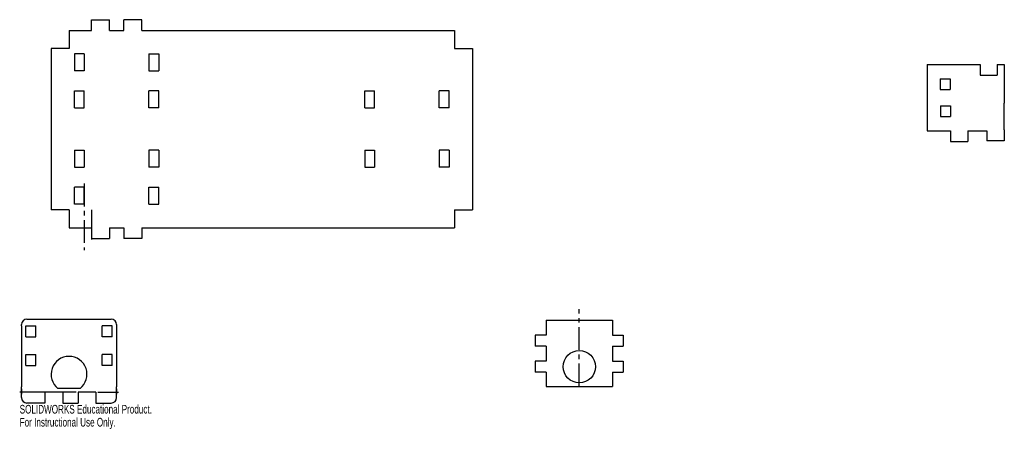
# Model space of a CAD drawing. Header units: millimetres. Extents: x -147 to 401, y -158 to 70.
import ezdxf

# ---------------------------------------------------------------- set-up
doc = ezdxf.new("R2010")
doc.units = ezdxf.units.MM
doc.linetypes.add('CENTERX2', pattern=[20.32, 12.7, -2.54, 2.54, -2.54])
doc.styles.add('SLDTEXTSTYLE0', font='TXT', dxfattribs={"width": 0.7})

msp = doc.modelspace()

# ---------------------------------------------------------------- linework, layer by layer
at = {"color": 7, "linetype": 'Continuous'}
for p, q in [((-107.5, 70.27), (-97.5, 70.27)), ((-107.5, 64.27), (-107.5, 70.27)), ((-97.5, 64.27), (-97.5, 70.27)), ((-89.5, 64.27), (-89.5, 70.27)), ((-79.5, 70.27), (-89.5, 70.27)), ((-79.5, 64.27), (-79.5, 70.27)), ((-120, 64.27), (-107.5, 64.27)), ((-120, 64.27), (-120, 54.27)), ((-97.5, 64.27), (-89.5, 64.27)), ((-79.5, 64.27), (94.7, 64.27)), ((94.7, 64.27), (94.7, 54.27)), ((-120, 54.27), (-130, 54.27)), ((-130, 54.27), (-130, -35.73)), ((-111.5, 51.19), (-117, 51.19)), ((-117, 51.19), (-117, 41.69)), ((-111.5, 51.19), (-111.5, 41.69)), ((-75.5, 51.19), (-75.5, 41.69)), ((-75.5, 51.19), (-70, 51.19)), ((-70, 51.19), (-70, 41.69)), ((94.7, 54.27), (104.7, 54.27)), ((104.7, 54.27), (104.7, -35.73)), ((357.99, 45.28), (371.04, 45.28)), ((357.99, 45.28), (357.99, 8.28)), ((371.04, 45.28), (387.62, 45.28)), ((387.62, 45.28), (387.62, 39.28)), ((397.12, 45.28), (401.04, 45.28)), ((397.12, 45.28), (397.12, 39.28)), ((401.04, 45.28), (401.04, 23.78)), ((-111.5, 41.69), (-117, 41.69)), ((-75.5, 41.69), (-70, 41.69)), ((387.62, 39.28), (397.12, 39.28)), ((365.29, 37.28), (370.79, 37.28)), ((365.29, 37.28), (365.29, 31.28)), ((370.79, 37.28), (370.79, 31.28)), ((-117, 30.59), (-111.5, 30.59)), ((-117, 21.09), (-117, 30.59)), ((-111.5, 21.09), (-111.5, 30.59)), ((-75.5, 21.09), (-75.5, 30.59)), ((-70, 30.59), (-75.5, 30.59)), ((-70, 21.09), (-70, 30.59)), ((44.7, 30.59), (50.2, 30.59)), ((44.7, 21.09), (44.7, 30.59)), ((50.2, 21.09), (50.2, 30.59)), ((91.7, 30.59), (86.2, 30.59)), ((86.2, 21.09), (86.2, 30.59)), ((91.7, 21.09), (91.7, 30.59)), ((365.29, 31.28), (370.79, 31.28)), ((365.54, 22.28), (371.04, 22.28)), ((365.54, 22.28), (365.54, 16.28)), ((371.04, 22.28), (371.04, 16.28)), ((401.04, 8.78), (401.04, 23.78)), ((-117, 21.09), (-111.5, 21.09)), ((-70, 21.09), (-75.5, 21.09)), ((44.7, 21.09), (50.2, 21.09)), ((91.7, 21.09), (86.2, 21.09)), ((365.54, 16.28), (371.04, 16.28)), ((357.99, 8.28), (371.04, 8.28)), ((371.04, 8.28), (371.04, 2.28)), ((380.74, 8.28), (391.34, 8.28)), ((380.74, 8.28), (380.74, 2.28)), ((391.34, 8.28), (391.34, 2.78)), ((401.04, 8.78), (401.04, 2.78)), ((371.04, 2.28), (380.74, 2.28)), ((401.04, 2.78), (391.34, 2.78)), ((-117, -2.54), (-111.5, -2.54)), ((-117, -2.54), (-117, -12.04)), ((-111.5, -2.54), (-111.5, -12.04)), ((-75.5, -2.54), (-75.5, -12.04)), ((-70, -2.54), (-75.5, -2.54)), ((-70, -2.54), (-70, -12.04)), ((44.7, -2.54), (50.2, -2.54)), ((44.7, -2.54), (44.7, -12.04)), ((50.2, -2.54), (50.2, -12.04)), ((86.2, -2.54), (86.2, -12.04)), ((91.7, -2.54), (86.2, -2.54)), ((91.7, -2.54), (91.7, -12.04)), ((-117, -12.04), (-111.5, -12.04)), ((-70, -12.04), (-75.5, -12.04)), ((44.7, -12.04), (50.2, -12.04)), ((91.7, -12.04), (86.2, -12.04)), ((-111.5, -23.14), (-117, -23.14)), ((-117, -32.64), (-117, -23.14)), ((-111.5, -32.64), (-111.5, -23.14)), ((-75.5, -32.64), (-75.5, -23.14)), ((-75.5, -23.14), (-70, -23.14)), ((-70, -32.64), (-70, -23.14)), ((-111.5, -32.64), (-117, -32.64)), ((-75.5, -32.64), (-70, -32.64)), ((-120, -35.73), (-130, -35.73)), ((-120, -35.73), (-120, -45.73)), ((94.7, -35.73), (94.7, -45.73)), ((94.7, -35.73), (104.7, -35.73)), ((-120, -45.73), (-107.5, -45.73)), ((-107.5, -45.73), (-107.5, -51.73)), ((-97.5, -45.73), (-97.5, -51.73)), ((-97.5, -45.73), (-89.5, -45.73)), ((-89.5, -45.73), (-89.5, -51.73)), ((-79.5, -45.73), (94.7, -45.73)), ((-79.5, -45.73), (-79.5, -51.73)), ((-107.5, -51.73), (-97.5, -51.73)), ((-79.5, -51.73), (-89.5, -51.73)), ((-143.5, -96.73), (-96.5, -96.73)), ((145.76, -97.2), (182.76, -97.2)), ((145.76, -97.2), (145.76, -105.7)), ((182.76, -97.2), (182.76, -105.7)), ((-146.5, -100.46), (-146.5, -99.73)), ((-146.5, -100.46), (-146.5, -134.46)), ((-144, -106.46), (-144, -100.46)), ((-144, -100.46), (-138.5, -100.46)), ((-138.5, -106.46), (-138.5, -100.46)), ((-101.5, -106.46), (-101.5, -100.46)), ((-96, -100.46), (-101.5, -100.46)), ((-96, -106.46), (-96, -100.46)), ((-93.5, -99.73), (-93.5, -100.46)), ((-93.5, -100.46), (-93.5, -134.46)), ((-144, -106.46), (-138.5, -106.46)), ((-96, -106.46), (-101.5, -106.46)), ((139.76, -105.7), (139.76, -111.7)), ((145.76, -105.7), (139.76, -105.7)), ((182.76, -105.7), (188.76, -105.7)), ((188.76, -105.7), (188.76, -111.7)), ((145.76, -111.7), (139.76, -111.7)), ((145.76, -111.7), (145.76, -120.2)), ((182.76, -111.7), (188.76, -111.7)), ((182.76, -111.7), (182.76, -120.2)), ((-144, -122.46), (-144, -116.46)), ((-144, -116.46), (-138.5, -116.46)), ((-138.5, -122.46), (-138.5, -116.46)), ((-101.5, -122.46), (-101.5, -116.46)), ((-96, -116.46), (-101.5, -116.46)), ((-96, -122.46), (-96, -116.46)), ((139.76, -120.2), (139.76, -126.2)), ((145.76, -120.2), (139.76, -120.2)), ((182.76, -120.2), (188.76, -120.2)), ((188.76, -120.2), (188.76, -126.2)), ((-144, -122.46), (-138.5, -122.46)), ((-96, -122.46), (-101.5, -122.46)), ((145.76, -126.2), (139.76, -126.2)), ((145.76, -126.2), (145.76, -134.2)), ((182.76, -126.2), (182.76, -134.2)), ((182.76, -126.2), (188.76, -126.2)), ((-146.5, -140.46), (-146.5, -134.46)), ((-146.5, -135.46), (-146.5, -138.46)), ((-113.83, -135.34), (-126.16, -135.34)), ((-93.5, -140.46), (-93.5, -134.46)), ((-93.5, -135.46), (-93.5, -138.46)), ((145.76, -134.2), (182.76, -134.2)), ((-116, -137.46), (-147.5, -137.46)), ((-123.5, -137.46), (-133.5, -137.46)), ((-123.5, -137.46), (-133.5, -137.46)), ((-133.5, -137.46), (-133.5, -143.46)), ((-123.5, -137.46), (-123.5, -143.46)), ((-105, -137.46), (-115, -137.46)), ((-115, -137.46), (-115, -143.46)), ((-105, -137.46), (-105, -143.46)), ((-104, -137.46), (-92.5, -137.46)), ((-133.5, -143.46), (-143.5, -143.46)), ((-123.5, -143.46), (-115, -143.46)), ((-105, -143.46), (-96.5, -143.46))]:
    msp.add_line(p, q, dxfattribs=at)
at = {"color": 7, "linetype": 'CENTERX2'}
for p, q in [((380.74, 8.28), (391.34, 8.28)), ((-111.5, -21.13), (-111.5, -58.22)), ((-107.5, -35.73), (-107.5, -52.37)), ((164.26, -134.2), (164.26, -91.16))]:
    msp.add_line(p, q, dxfattribs=at)
at = {"color": 7, "linetype": 'Continuous'}
msp.add_circle((164.26, -123.2), 9, dxfattribs=at)
for centre, radius, start, end in [((-143.5, -99.73), 3, 90, 180), ((-96.5, -99.73), 3, 0, 90), ((-120, -127.46), 10, 308.0677, 231.9323), ((-143.5, -140.46), 3, 180, 270), ((-96.5, -140.46), 3, 270, 0)]:
    msp.add_arc(centre, radius, start, end, dxfattribs=at)

# ---------------------------------------------------------------- texts
at = {"color": 7, "linetype": 'Continuous', "char_height": 4.8336, "attachment_point": 1, "style": 'SLDTEXTSTYLE0'}
for s, insert in [('SOLIDWORKS Educational Product.', (-147.5, -144.48)), ('For Instructional Use Only.', (-147.5, -151.73))]:
    msp.add_mtext(s, dxfattribs=dict(at, insert=insert))

doc.saveas('drawing.dxf')
